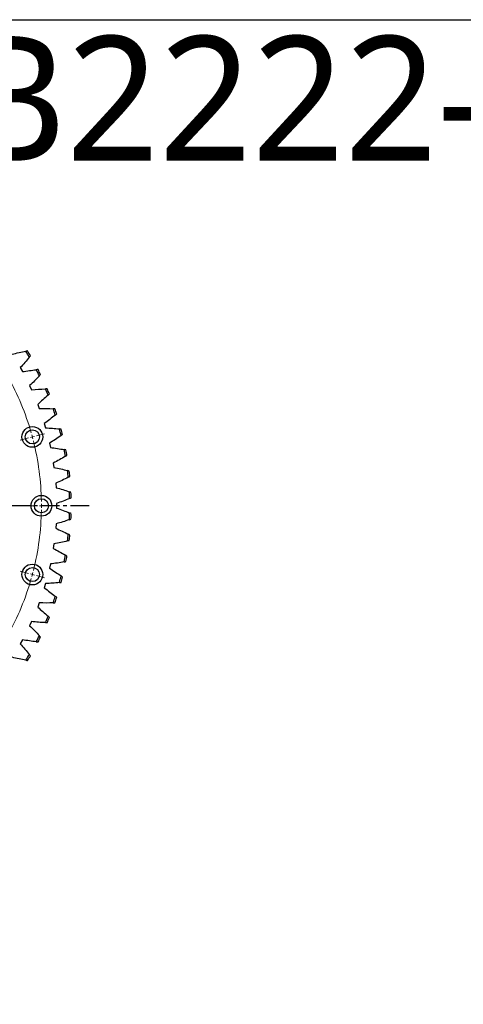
# Model space of a CAD drawing. Header units: millimetres. Extents: x 49 to 3162, y 4828 to 7391.
# Tile 5 of 9: x 1071 to 1605, y 6205 to 7391. Entities that reach past the tile are written whole.
import ezdxf

# ---------------------------------------------------------------- set-up
doc = ezdxf.new("R2010")
doc.units = ezdxf.units.MM
doc.header["$LTSCALE"] = 10
doc.linetypes.add('CENTER', pattern=[10.16, 6.35, -1.27, 1.27, -1.27])

msp = doc.modelspace()

# ---------------------------------------------------------------- linework, layer by layer
at = {"color": 7, "linetype": 'Continuous', "lineweight": 25}
for p, q in [((1071.6, 6971.8), (1074.3, 6967)), ((1082.8, 6950.1), (1085.1, 6945.1)), ((1092.5, 6927.6), (1094.4, 6922.5)), ((1100.5, 6904.5), (1102, 6899.3)), ((1106.8, 6880.9), (1107.9, 6875.6)), ((1111.3, 6856.9), (1112.1, 6851.5)), ((1114.2, 6832.7), (1114.6, 6827.2)), ((1115.3, 6808.3), (1115.3, 6802.8)), ((1114.6, 6783.9), (1114.2, 6778.4)), ((1112.1, 6759.6), (1111.3, 6754.1)), ((1107.9, 6735.5), (1106.8, 6730.2)), ((1102, 6711.8), (1100.5, 6706.6)), ((1094.4, 6688.6), (1092.5, 6683.5)), ((1085.1, 6666), (1082.8, 6661)), ((1074.3, 6644.1), (1071.6, 6639.3))]:
    msp.add_line(p, q, dxfattribs=at)
at = {"color": 0, "linetype": 'Continuous', "lineweight": 18}
for p, q in [((1081.3, 6887.1), (1071.6, 6884.5)), ((1086.1, 6888.4), (1083.7, 6887.7)), ((1086.1, 6888.4), (1088.5, 6889)), ((1090.9, 6889.7), (1100.6, 6892.2)), ((1092, 6805.5), (1082, 6805.5)), ((1097, 6805.5), (1094.5, 6805.5)), ((1097, 6805.5), (1099.5, 6805.5)), ((1102, 6805.5), (1112, 6805.5)), ((1081.3, 6724), (1071.6, 6726.6)), ((1086.1, 6722.7), (1083.7, 6723.4)), ((1086.1, 6722.7), (1088.5, 6722.1)), ((1090.9, 6721.4), (1100.6, 6718.8))]:
    msp.add_line(p, q, dxfattribs=at)
at = {"linetype": 'CENTER', "ltscale": 0.35}
msp.add_line((1154.4, 6805.5), (399.6, 6805.5), dxfattribs=at)
at = {"lineweight": 25}
msp.add_lwpolyline([(49.1, 7390.7), (3161.7, 7390.7), (3161.7, 4827.7), (49.1, 4827.7)], close=True, dxfattribs=at)
at = {"color": 7, "linetype": 'Continuous', "lineweight": 25}
for centre, radius in [((1086.1, 6888.4), 12.5), ((1086.1, 6888.4), 8.5), ((1097, 6805.5), 12.5), ((1097, 6805.5), 8.5), ((1086.1, 6722.7), 12.5), ((1086.1, 6722.7), 8.5)]:
    msp.add_circle(centre, radius, dxfattribs=at)
for radius, start, end in [(354, 30.3731, 31.6959), (356, 30.5008, 31.5682), (354, 26.2352, 27.5579), (356, 26.3629, 27.4302), (356, 22.2249, 23.2923), (354, 22.0972, 23.42), (354, 17.9593, 19.2821), (356, 18.087, 19.1544), (354, 13.8214, 15.1441), (356, 13.9491, 15.0165), (354, 9.6834, 11.0062), (356, 9.8111, 10.8785), (354, 5.5455, 6.8683), (356, 5.6732, 6.7406), (354, 1.4076, 2.7303), (356, 1.5353, 2.6027), (354, 357.2697, 358.5924), (356, 357.3973, 358.4647), (354, 353.1317, 354.4545), (356, 353.2594, 354.3268), (354, 348.9938, 350.3166), (356, 349.1215, 350.1889), (354, 344.8559, 346.1786), (356, 344.9835, 346.0509), (354, 340.7179, 342.0407), (356, 340.8456, 341.913), (354, 336.58, 337.9028), (356, 336.7077, 337.7751), (354, 332.4421, 333.7648), (356, 332.5698, 333.6371), (354, 328.3041, 329.6269), (356, 328.4318, 329.4992)]:
    msp.add_arc((777, 6805.5), radius, start, end, dxfattribs=at)
at = {"color": 0, "linetype": 'Continuous', "lineweight": 18}
for start, end in [(15.8952, 29.1048), (15, 15.4476), (14.5524, 15), (0.8952, 14.1048), (0, 0.4476), (359.5524, 0), (345.8952, 359.1048), (344.5524, 345), (345, 345.4476), (330.8952, 344.1048)]:
    msp.add_arc((777, 6805.5), 320, start, end, dxfattribs=at)
at = {"color": 7, "linetype": 'Continuous', "lineweight": 25}
for points in [[(1061.9, 6988), (1067.3, 6989.4), (1072.7, 6990.5), (1078.2, 6991.5)], [(1082.4, 6984.5), (1079, 6980.1), (1075.4, 6975.9), (1071.6, 6971.8)], [(1080.3, 6991.9), (1079.6, 6991.8), (1078.9, 6991.7), (1078.2, 6991.5)], [(1082.4, 6984.5), (1082.9, 6985.1), (1083.3, 6985.7), (1083.7, 6986.2)], [(1074.3, 6967), (1079.8, 6967.9), (1085.3, 6968.7), (1090.8, 6969.3)], [(1094.5, 6962), (1090.8, 6957.9), (1086.9, 6953.9), (1082.8, 6950.1)], [(1093, 6969.5), (1092.3, 6969.5), (1091.6, 6969.4), (1090.8, 6969.3)], [(1094.5, 6962), (1095, 6962.6), (1095.5, 6963.1), (1096, 6963.6)], [(1104, 6946.3), (1103.3, 6946.3), (1102.6, 6946.3), (1101.8, 6946.2)], [(1085.1, 6945.1), (1090.7, 6945.7), (1096.3, 6946.1), (1101.8, 6946.2)], [(1105, 6938.7), (1100.9, 6934.9), (1096.8, 6931.2), (1092.5, 6927.6)], [(1105, 6938.7), (1105.5, 6939.2), (1106, 6939.7), (1106.6, 6940.2)], [(1094.4, 6922.5), (1100, 6922.7), (1105.6, 6922.6), (1111.1, 6922.4)], [(1113.8, 6914.7), (1109.4, 6911.2), (1105, 6907.8), (1100.5, 6904.5)], [(1113.3, 6922.4), (1112.6, 6922.4), (1111.9, 6922.4), (1111.1, 6922.4)], [(1113.8, 6914.7), (1114.3, 6915.2), (1114.9, 6915.6), (1115.4, 6916.1)], [(1102, 6899.3), (1107.6, 6899.1), (1113.2, 6898.6), (1118.7, 6898)], [(1120.8, 6890.1), (1116.2, 6886.9), (1111.5, 6883.8), (1106.8, 6880.9)], [(1120.8, 6897.8), (1120.1, 6897.9), (1119.4, 6897.9), (1118.7, 6898)], [(1120.8, 6890.1), (1121.3, 6890.5), (1121.9, 6890.9), (1122.5, 6891.4)], [(1107.9, 6875.6), (1113.5, 6875), (1119, 6874.1), (1124.5, 6873.1)], [(1126, 6865.1), (1121.2, 6862.2), (1116.3, 6859.5), (1111.3, 6856.9)], [(1126.6, 6872.7), (1125.9, 6872.9), (1125.2, 6873), (1124.5, 6873.1)], [(1126, 6865.1), (1126.6, 6865.5), (1127.2, 6865.8), (1127.8, 6866.2)], [(1112.1, 6851.5), (1117.6, 6850.5), (1123.1, 6849.3), (1128.5, 6847.9)], [(1129.3, 6839.8), (1124.4, 6837.2), (1119.3, 6834.9), (1114.2, 6832.7)], [(1130.5, 6847.3), (1129.9, 6847.5), (1129.2, 6847.7), (1128.5, 6847.9)], [(1129.3, 6839.8), (1130, 6840.1), (1130.6, 6840.4), (1131.3, 6840.7)], [(1114.6, 6827.2), (1120, 6825.8), (1125.3, 6824.2), (1130.6, 6822.4)], [(1132.6, 6821.7), (1132, 6821.9), (1131.3, 6822.2), (1130.6, 6822.4)], [(1130.9, 6814.2), (1125.7, 6812.1), (1120.5, 6810.1), (1115.3, 6808.3)], [(1130.9, 6814.2), (1131.6, 6814.5), (1132.2, 6814.8), (1132.9, 6815.1)], [(1115.3, 6802.8), (1120.5, 6801), (1125.7, 6799), (1130.9, 6796.8)], [(1132.9, 6796), (1132.2, 6796.3), (1131.6, 6796.6), (1130.9, 6796.8)], [(1130.6, 6788.7), (1125.3, 6786.9), (1120, 6785.3), (1114.6, 6783.9)], [(1130.6, 6788.7), (1131.3, 6788.9), (1132, 6789.1), (1132.6, 6789.4)], [(1114.2, 6778.4), (1119.3, 6776.2), (1124.4, 6773.9), (1129.3, 6771.3)], [(1131.3, 6770.4), (1130.6, 6770.7), (1130, 6771), (1129.3, 6771.3)], [(1128.5, 6763.2), (1123.1, 6761.8), (1117.6, 6760.6), (1112.1, 6759.6)], [(1128.5, 6763.2), (1129.2, 6763.4), (1129.9, 6763.6), (1130.5, 6763.8)], [(1111.3, 6754.1), (1116.3, 6751.6), (1121.2, 6748.9), (1126, 6746)], [(1127.8, 6744.9), (1127.2, 6745.3), (1126.6, 6745.6), (1126, 6746)], [(1124.5, 6738), (1119, 6737), (1113.5, 6736.1), (1107.9, 6735.5)], [(1124.5, 6738), (1125.2, 6738.1), (1125.9, 6738.2), (1126.6, 6738.4)], [(1106.8, 6730.2), (1111.5, 6727.3), (1116.2, 6724.2), (1120.8, 6721)], [(1118.7, 6713.1), (1113.2, 6712.5), (1107.6, 6712), (1102, 6711.8)], [(1118.7, 6713.1), (1119.4, 6713.1), (1120.1, 6713.2), (1120.8, 6713.3)], [(1122.5, 6719.7), (1121.9, 6720.1), (1121.3, 6720.6), (1120.8, 6721)], [(1100.5, 6706.6), (1105, 6703.3), (1109.4, 6699.9), (1113.8, 6696.4)], [(1111.1, 6688.6), (1105.6, 6688.4), (1100, 6688.4), (1094.4, 6688.6)], [(1111.1, 6688.6), (1111.9, 6688.7), (1112.6, 6688.7), (1113.3, 6688.7)], [(1115.4, 6695), (1114.9, 6695.5), (1114.3, 6695.9), (1113.8, 6696.4)], [(1092.5, 6683.5), (1096.8, 6679.9), (1100.9, 6676.2), (1105, 6672.4)], [(1101.8, 6664.8), (1096.3, 6665), (1090.7, 6665.4), (1085.1, 6666)], [(1101.8, 6664.8), (1102.6, 6664.8), (1103.3, 6664.8), (1104, 6664.8)], [(1106.6, 6670.9), (1106, 6671.4), (1105.5, 6671.9), (1105, 6672.4)], [(1082.8, 6661), (1086.9, 6657.2), (1090.8, 6653.2), (1094.5, 6649.1)], [(1071.6, 6639.3), (1075.4, 6635.2), (1079, 6630.9), (1082.4, 6626.6)], [(1090.8, 6641.8), (1085.3, 6642.4), (1079.8, 6643.2), (1074.3, 6644.1)], [(1090.8, 6641.8), (1091.6, 6641.7), (1092.3, 6641.6), (1093, 6641.5)], [(1096, 6647.5), (1095.5, 6648), (1095, 6648.5), (1094.5, 6649.1)], [(1083.7, 6624.9), (1083.3, 6625.4), (1082.9, 6626), (1082.4, 6626.6)], [(1078.2, 6619.5), (1072.7, 6620.5), (1067.3, 6621.7), (1061.9, 6623.1)], [(1078.2, 6619.5), (1078.9, 6619.4), (1079.6, 6619.3), (1080.3, 6619.2)]]:
    msp.add_open_spline(points, degree=3, dxfattribs=at)

# ---------------------------------------------------------------- texts
at = {"insert": (1000, 7371), "char_height": 150, "width": 1063.213, "attachment_point": 1}
msp.add_mtext('{\\fYu Gothic Medium|b0|i0|c0|p0;\\C1;B2222-2-0712BB}', dxfattribs=at)

doc.saveas('drawing.dxf')
